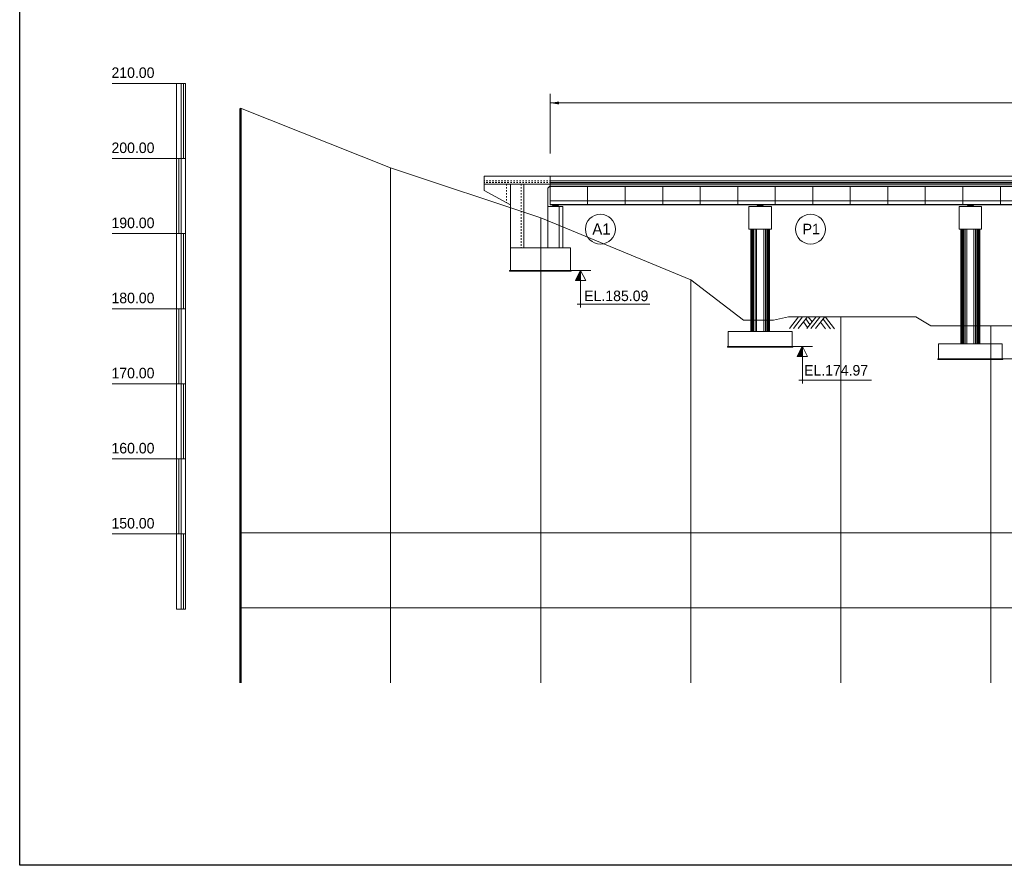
# Model space of a CAD drawing. Header units: metres. Extents: x 472825 to 758326, y -652395 to -427188.
# Tile 1 of 4: x 472825 to 604032, y -652395 to -539791. Entities that reach past the tile are written whole.
import ezdxf
from ezdxf.enums import TextEntityAlignment as Align

# ---------------------------------------------------------------- set-up
doc = ezdxf.new("R2010")
doc.units = ezdxf.units.M
doc.header["$MEASUREMENT"] = 0
for name, color, linetype, lineweight in [('Adojoint Line', 1, 'Continuous', 0), ('Concrete', 4, 'Continuous', 0), ('Dimension Line', 2, 'Continuous', 0), ('Shoe', 5, 'Continuous', 0), ('Steel Girder', 6, 'Continuous', 0)]:
    doc.layers.add(name, color=color, linetype=linetype, lineweight=lineweight)
doc.styles.get("Standard").update_dxf_attribs({"font": 'txt', "height": 5})

# ---------------------------------------------------------------- blocks, each defined once
blk = doc.blocks.new('*U0')
at = {"color": 0}
for p, q in [((129297.118703, 165677.762595), (129307.356108, 165688)), ((130192, 164795.271441), (129299.271441, 165688)), ((130192, 164777.593772), (129302.406228, 165667.187544)), ((129303.011259, 165665.977482), (129325.033777, 165688)), ((129308.903816, 165654.192369), (129342.711447, 165688)), ((129314.796372, 165642.407256), (129360.389117, 165688)), ((130192, 164812.949111), (129316.949111, 165688)), ((130192, 164759.916102), (129320.083898, 165631.832205)), ((129320.688929, 165630.622143), (129378.066786, 165688)), ((129326.581485, 165618.83703), (129395.744456, 165688)), ((129332.474042, 165607.051917), (129413.422125, 165688)), ((130192, 164830.626781), (129334.626781, 165688)), ((130192, 164742.238433), (129337.761567, 165596.476866)), ((129338.366598, 165595.266804), (129431.099795, 165688)), ((129344.259155, 165583.481691), (129448.777464, 165688)), ((129350.151711, 165571.696578), (129466.455134, 165688)), ((130192, 164848.30445), (129352.30445, 165688)), ((130192, 164724.560763), (129355.439237, 165561.121527)), ((129356.044268, 165559.911465), (129484.132803, 165688)), ((129361.936824, 165548.126351), (129501.810473, 165688)), ((129367.829381, 165536.341238), (129519.488142, 165688)), ((130192, 164865.98212), (129369.98212, 165688)), ((130192, 164706.883094), (129373.116906, 165525.766188)), ((129373.721937, 165524.556125), (129537.165812, 165688)), ((129379.614494, 165512.771012), (129554.843481, 165688)), ((129385.50705, 165500.985899), (129572.521151, 165688)), ((130192, 164883.659789), (129387.659789, 165688)), ((130192, 164689.205424), (129390.794576, 165490.410849)), ((129391.399607, 165489.200786), (129590.19882, 165688)), ((129397.292163, 165477.415673), (129607.87649, 165688)), ((129403.18472, 165465.63056), (129625.554159, 165688)), ((130192, 164901.337459), (129405.337459, 165688)), ((130192, 164671.527755), (129408.472245, 165455.05551)), ((129409.077276, 165453.845447), (129643.231829, 165688)), ((129414.969833, 165442.060334), (129660.909499, 165688)), ((129420.862389, 165430.275221), (129678.587168, 165688)), ((130192, 164919.015128), (129423.015128, 165688)), ((130192, 164653.850085), (129426.149915, 165419.700171)), ((129426.754946, 165418.490108), (129696.264838, 165688)), ((129432.647502, 165406.704995), (129713.942507, 165688)), ((129438.540059, 165394.919882), (129731.620177, 165688)), ((130192, 164936.692798), (129440.692798, 165688)), ((130192, 164636.172416), (129443.827584, 165384.344831)), ((129444.432615, 165383.134769), (129749.297846, 165688)), ((129450.325172, 165371.349656), (129766.975516, 165688)), ((129456.217728, 165359.564543), (129784.653185, 165688)), ((130192, 164954.370467), (129458.370467, 165688)), ((130192, 164618.494746), (129461.505254, 165348.989492)), ((129462.110285, 165347.77943), (129802.330855, 165688)), ((129468.002841, 165335.994317), (129820.008524, 165688)), ((129473.895398, 165324.209204), (129837.686194, 165688)), ((130192, 164972.048137), (129476.048137, 165688)), ((130192, 164600.817077), (129479.182923, 165313.634153)), ((129479.787954, 165312.424091), (129855.363863, 165688)), ((129485.680511, 165300.638978), (129873.041533, 165688)), ((129491.573067, 165288.853865), (129890.719202, 165688)), ((130192, 164989.725806), (129493.725806, 165688)), ((130192, 164583.139407), (129496.860593, 165278.278814)), ((129497.465624, 165277.068752), (129908.396872, 165688)), ((129503.35818, 165265.283639), (129926.074541, 165688)), ((129509.250737, 165253.498526), (129943.752211, 165688)), ((130192, 165007.403476), (129511.403476, 165688)), ((130192, 164565.461738), (129514.538262, 165242.923475)), ((129515.143294, 165241.713413), (129961.429881, 165688)), ((129521.03585, 165229.9283), (129979.10755, 165688)), ((129526.928407, 165218.143187), (129996.78522, 165688)), ((130192, 165025.081145), (129529.081145, 165688)), ((130192, 164547.784068), (129532.215932, 165207.568136)), ((129532.820963, 165206.358074), (130014.462889, 165688)), ((129538.71352, 165194.572961), (130032.140559, 165688)), ((129544.606076, 165182.787848), (130049.818228, 165688)), ((130192, 165042.758815), (129546.758815, 165688)), ((130192, 164530.106399), (129549.893601, 165172.212797)), ((129550.498633, 165171.002735), (130067.495898, 165688)), ((129556.391189, 165159.217622), (130085.173567, 165688)), ((129562.283746, 165147.432509), (130102.851237, 165688)), ((130192, 165060.436484), (129564.436484, 165688)), ((130192, 164512.428729), (129567.571271, 165136.857458)), ((129568.176302, 165135.647396), (130120.528906, 165688)), ((129574.068859, 165123.862283), (130138.206576, 165688)), ((129579.961415, 165112.07717), (130155.884245, 165688)), ((130192, 165078.114154), (129582.114154, 165688)), ((130192, 164494.751059), (129585.248941, 165101.502119)), ((129585.853972, 165100.292057), (130173.561915, 165688)), ((129591.746528, 165088.506944), (130191.239584, 165688)), ((129597.639085, 165076.721831), (130192, 165671.082746)), ((130192, 165095.791824), (129599.791824, 165688)), ((130192, 164477.07339), (129602.92661, 165066.14678)), ((129603.531641, 165064.936718), (130192, 165653.405077)), ((129609.424198, 165053.151605), (130192, 165635.727407)), ((129615.316754, 165041.366492), (130192, 165618.049737)), ((130192, 165113.469493), (129617.469493, 165688)), ((130192, 164459.39572), (129620.60428, 165030.791441)), ((129621.209311, 165029.581379), (130192, 165600.372068)), ((129627.101867, 165017.796266), (130192, 165582.694398)), ((129632.994424, 165006.011153), (130192, 165565.016729)), ((130192, 165131.147163), (129635.147163, 165688)), ((130192, 164441.718051), (129638.281949, 164995.436102)), ((129638.88698, 164994.22604), (130192, 165547.339059)), ((129644.779537, 164982.440927), (130192, 165529.66139)), ((129650.672093, 164970.655814), (130192, 165511.98372)), ((130192, 165148.824832), (129652.824832, 165688)), ((130192, 164424.040381), (129655.959619, 164960.080763)), ((129656.56465, 164958.8707), (130192, 165494.306051)), ((129662.457206, 164947.085587), (130192, 165476.628381)), ((129668.349763, 164935.300474), (130192, 165458.950712)), ((130192, 165166.502502), (129670.502502, 165688)), ((130192, 164406.362712), (129673.637288, 164924.725424)), ((129674.242319, 164923.515361), (130192, 165441.273042)), ((129680.134876, 164911.730248), (130192, 165423.595373)), ((129686.027432, 164899.945135), (130192, 165405.917703)), ((130192, 165184.180171), (129688.180171, 165688)), ((130192, 164388.685042), (129691.314958, 164889.370085)), ((129691.919989, 164888.160022), (130192, 165388.240034)), ((129697.812545, 164876.374909), (130192, 165370.562364)), ((129703.705102, 164864.589796), (130192, 165352.884695)), ((130192, 165201.857841), (129705.857841, 165688)), ((130192, 164371.007373), (129708.992627, 164854.014746)), ((129709.597658, 164852.804683), (130192, 165335.207025)), ((129715.490215, 164841.01957), (130192, 165317.529355)), ((129721.382771, 164829.234457), (130192, 165299.851686)), ((130192, 165219.53551), (129723.53551, 165688)), ((130192, 164353.329703), (129726.670297, 164818.659407)), ((129727.275328, 164817.449344), (130192, 165282.174016)), ((129733.167884, 164805.664231), (130192, 165264.496347)), ((129739.060441, 164793.879118), (130192, 165246.818677)), ((130192, 165237.21318), (129741.21318, 165688)), ((130192, 164335.652034), (129744.347966, 164783.304067)), ((129744.952997, 164782.094005), (130192, 165229.141008)), ((129750.845554, 164770.308892), (130192, 165211.463338)), ((129756.73811, 164758.523779), (130192, 165193.785669)), ((130192, 165254.890849), (129758.890849, 165688)), ((130192, 164317.974364), (129762.025636, 164747.948728)), ((129762.630667, 164746.738666), (130192, 165176.107999)), ((129768.523223, 164734.953553), (130192, 165158.43033)), ((129774.41578, 164723.16844), (130192, 165140.75266)), ((130192, 165272.568519), (129776.568519, 165688)), ((130192, 164300.296695), (129779.703305, 164712.593389)), ((129780.308336, 164711.383327), (130192, 165123.074991)), ((129786.200893, 164699.598214), (130192, 165105.397321)), ((129792.093449, 164687.813101), (130192, 165087.719652)), ((130192, 165290.246188), (129794.246188, 165688)), ((130192, 164282.619025), (129797.380975, 164677.23805)), ((129797.986006, 164676.027988), (130192, 165070.041982)), ((129803.878563, 164664.242875), (130192, 165052.364312)), ((129809.771119, 164652.457762), (130192, 165034.686643)), ((130192, 165307.923858), (129811.923858, 165688)), ((130192, 164264.941356), (129815.058644, 164641.882711)), ((129815.663676, 164640.672649), (130192, 165017.008973)), ((129821.556232, 164628.887536), (130192, 164999.331304)), ((129827.448789, 164617.102423), (130192, 164981.653634)), ((130192, 165325.601527), (129829.601527, 165688)), ((130192, 164247.263686), (129832.736314, 164606.527372)), ((129833.341345, 164605.31731), (130192, 164963.975965)), ((129839.233902, 164593.532197), (130192, 164946.298295)), ((129845.126458, 164581.747084), (130192, 164928.620626)), ((130192, 165343.279197), (129847.279197, 165688)), ((130192, 164229.586017), (129850.413983, 164571.172033)), ((129851.019015, 164569.961971), (130192, 164910.942956)), ((129856.911571, 164558.176858), (130192, 164893.265287)), ((129862.804128, 164546.391745), (130192, 164875.587617)), ((130192, 165360.956866), (129864.956866, 165688)), ((130192, 164211.908347), (129868.091653, 164535.816694)), ((129868.696684, 164534.606632), (130192, 164857.909948)), ((129874.589241, 164522.821519), (130192, 164840.232278)), ((129880.481797, 164511.036406), (130192, 164822.554609)), ((130192, 165378.634536), (129882.634536, 165688)), ((130192, 164194.230677), (129885.769323, 164500.461355)), ((129886.374354, 164499.251293), (130192, 164804.876939)), ((129892.26691, 164487.46618), (130192, 164787.19927)), ((129898.159467, 164475.681067), (130192, 164769.5216)), ((130192, 165396.312206), (129900.312206, 165688)), ((130192, 164176.553008), (129903.446992, 164465.106016)), ((129904.052023, 164463.895954), (130192, 164751.84393)), ((129909.94458, 164452.110841), (130192, 164734.166261)), ((129915.837136, 164440.325728), (130192, 164716.488591)), ((130192, 165413.989875), (129917.989875, 165688)), ((129921.729693, 164428.540615), (130192, 164698.810922)), ((129927.622249, 164416.755502), (130192, 164681.133252)), ((129933.514806, 164404.970389), (130192, 164663.455583)), ((130192, 165431.667545), (129935.667545, 165688)), ((129939.407362, 164393.185276), (130192, 164645.777913)), ((129945.299919, 164381.400163), (130192, 164628.100244)), ((129951.192475, 164369.61505), (130192, 164610.422574)), ((130192, 165449.345214), (129953.345214, 165688)), ((129957.085032, 164357.829936), (130192, 164592.744905)), ((129962.977588, 164346.044823), (130192, 164575.067235)), ((129968.870145, 164334.25971), (130192, 164557.389566)), ((130192, 165467.022884), (129971.022884, 165688)), ((129974.762701, 164322.474597), (130192, 164539.711896)), ((129980.655258, 164310.689484), (130192, 164522.034227)), ((129986.547814, 164298.904371), (130192, 164504.356557)), ((130192, 165484.700553), (129988.700553, 165688)), ((129992.440371, 164287.119258), (130192, 164486.678888)), ((129998.332927, 164275.334145), (130192, 164469.001218)), ((130004.225484, 164263.549032), (130192, 164451.323548)), ((130192, 165502.378223), (130006.378223, 165688)), ((130192, 165520.055892), (130024.055892, 165688)), ((130192, 165537.733562), (130041.733562, 165688)), ((130192, 165555.411231), (130059.411231, 165688)), ((130192, 165573.088901), (130077.088901, 165688)), ((130192, 165590.76657), (130094.76657, 165688)), ((130192, 165608.44424), (130112.44424, 165688)), ((130192, 165626.121909), (130130.121909, 165688)), ((130192, 165643.799579), (130147.799579, 165688)), ((130192, 165661.477248), (130165.477248, 165688)), ((130192, 165679.154918), (130183.154918, 165688)), ((130192, 164158.875338), (129921.124662, 164429.750677)), ((130192, 164141.197669), (129938.802331, 164394.395338)), ((130192, 164123.519999), (129956.480001, 164359.039999)), ((130192, 164105.84233), (129974.15767, 164323.68466)), ((130192, 164088.16466), (129991.83534, 164288.329321)), ((130192, 164070.486991), (130009.513009, 164252.973982)), ((130010.11804, 164251.763919), (130192, 164433.645879)), ((130016.010597, 164239.978806), (130192, 164415.968209)), ((130021.903153, 164228.193693), (130192, 164398.29054)), ((130192, 164052.809321), (130027.190679, 164217.618643)), ((130027.79571, 164216.40858), (130192, 164380.61287)), ((130033.688266, 164204.623467), (130192, 164362.935201)), ((130039.580823, 164192.838354), (130192, 164345.257531)), ((130192, 164035.131652), (130044.868348, 164182.263303)), ((130045.473379, 164181.053241), (130192, 164327.579862)), ((130051.365936, 164169.268128), (130192, 164309.902192)), ((130057.258492, 164157.483015), (130192, 164292.224523)), ((130192, 164017.453982), (130062.546018, 164146.907964)), ((130063.151049, 164145.697902), (130192, 164274.546853)), ((130069.043605, 164133.912789), (130192, 164256.869184)), ((130074.936162, 164122.127676), (130192, 164239.191514)), ((130192, 163999.776313), (130080.223687, 164111.552625)), ((130080.828718, 164110.342563), (130192, 164221.513845)), ((130086.721275, 164098.55745), (130192, 164203.836175)), ((130092.613831, 164086.772337), (130192, 164186.158506)), ((130192, 163982.098643), (130097.901357, 164076.197286)), ((130098.506388, 164074.987224), (130192, 164168.480836)), ((130104.398945, 164063.202111), (130192, 164150.803166)), ((130110.291501, 164051.416998), (130192, 164133.125497)), ((130192, 163964.420974), (130115.579026, 164040.841947)), ((130116.184058, 164039.631885), (130192, 164115.447827)), ((130122.076614, 164027.846772), (130192, 164097.770158)), ((130127.969171, 164016.061659), (130192, 164080.092488)), ((130192, 163946.743304), (130133.256696, 164005.486608)), ((130133.861727, 164004.276546), (130192, 164062.414819)), ((130139.754284, 163992.491433), (130192, 164044.737149)), ((130145.64684, 163980.70632), (130192, 164027.05948)), ((130192, 163929.065635), (130150.934365, 163970.131269)), ((130151.539397, 163968.921207), (130192, 164009.38181)), ((130157.431953, 163957.136094), (130192, 163991.704141)), ((130163.32451, 163945.350981), (130192, 163974.026471)), ((130192, 163911.387965), (130168.612035, 163934.77593)), ((130169.217066, 163933.565868), (130192, 163956.348802)), ((130175.109623, 163921.780755), (130192, 163938.671132)), ((130181.002179, 163909.995642), (130192, 163920.993463)), ((130192, 163893.710295), (130186.289705, 163899.420591)), ((130186.894736, 163898.210529), (130192, 163903.315793))]:
    blk.add_line(p, q, dxfattribs=at)
blk = doc.blocks.new('*U5')
at = {"layer": 'Dimension Line'}
blk.add_circle((0.000004, -0.000008), 1998, dxfattribs=at)
blk.add_text('P1', height=1400, dxfattribs=at).set_placement((101.46277, 16.755311), align=Align.MIDDLE_CENTER)
blk = doc.blocks.new('*U6')
at = {"layer": 'Dimension Line'}
blk.add_circle((-0.000036, -0.000012), 1998, dxfattribs=at)
blk.add_text('A1', height=1500, dxfattribs=at).set_placement((149.601028, 18.949456), align=Align.MIDDLE_CENTER)

msp = doc.modelspace()

# ---------------------------------------------------------------- linework, layer by layer
msp.add_3dface([(472825.385253, -427187.677552), (758325.709555, -427187.677552), (758325.709555, -652394.652502), (472825.385253, -652394.652502)])
at = {"layer": 'Adojoint Line'}
for p, q in [((576614.913721, -579363.263638), (575408.5357, -580892.800851)), ((577145.491401, -579368.130369), (575939.11338, -580897.667582)), ((577786.664429, -579374.011537), (576580.286408, -580903.54875)), ((577583.899762, -579631.091904), (578137.585443, -580360.214937)), ((578907.317287, -579384.290741), (577700.939266, -580913.827954)), ((577916.462641, -579375.202113), (578406.018373, -580019.875385)), ((579437.894968, -579389.157472), (578231.516947, -580918.694685)), ((580079.067996, -579395.03864), (578872.689975, -580924.575854)), ((579876.303328, -579652.119007), (580856.406526, -580942.771521)), ((580208.866208, -579396.229216), (581386.984207, -580947.638252)), ((577259.513795, -580042.372945), (577813.199476, -580771.495978)), ((579551.917361, -580063.400049), (580215.233498, -580936.890353))]:
    msp.add_line(p, q, dxfattribs=at)
at = {"layer": 'Adojoint Line', "linetype": 'Continuous', "ltscale": 1000, "flags": 128}
msp.add_lwpolyline([(502256.745651, -551584.499109), (522256.745651, -559494.538659), (542256.745651, -566154.571959), (562256.845652, -574434.513359), (569256.780651, -579784.540109), (570256.785652, -579784.540109), (572256.795652, -579814.540259), (573256.800652, -579814.540259), (575256.810652, -579374.538059), (582256.845652, -579374.538059), (592256.795652, -579374.538059), (594256.805652, -580574.544059), (602256.845652, -580574.544059), (622256.845652, -580574.544059)], dxfattribs=at)
at = {"layer": 'Concrete'}
for p, q in [((543506.750651, -560606.429569), (534706.750651, -560606.429569)), ((534706.750651, -560606.429569), (534706.750651, -561706.429569)), ((534706.750651, -561256.429569), (534806.750651, -561256.429569)), ((534706.750651, -561476.429569), (534806.750651, -561476.429569)), ((535006.750651, -561256.429569), (535206.750651, -561256.429569)), ((535006.750651, -561476.429569), (535206.750651, -561476.429569)), ((535406.750651, -561256.429569), (535606.750651, -561256.429569)), ((535406.750651, -561476.429569), (535606.750651, -561476.429569)), ((535806.750651, -561256.429569), (536006.750651, -561256.429569)), ((535806.750651, -561476.429569), (536006.750651, -561476.429569)), ((536206.750651, -561256.429569), (536406.750651, -561256.429569)), ((536206.750651, -561476.429569), (536406.750651, -561476.429569)), ((536606.750651, -561256.429569), (536806.750651, -561256.429569)), ((536606.750651, -561476.429569), (536806.750651, -561476.429569)), ((537006.750651, -561256.429569), (537206.750651, -561256.429569)), ((537006.750651, -561476.429569), (537206.750651, -561476.429569)), ((537406.750651, -561256.429569), (537606.750651, -561256.429569)), ((537406.750651, -561476.429569), (537606.750651, -561476.429569)), ((537806.750651, -561256.429569), (538006.750651, -561256.429569)), ((537806.750651, -561476.429569), (538006.750651, -561476.429569)), ((538206.750651, -561256.429569), (538406.750651, -561256.429569)), ((538206.750651, -561476.429569), (538406.750651, -561476.429569)), ((538606.750651, -561256.429569), (538806.750651, -561256.429569)), ((538606.750651, -561476.429569), (538806.750651, -561476.429569)), ((539006.750651, -561256.429569), (539206.750651, -561256.429569)), ((539006.750651, -561476.429569), (539206.750651, -561476.429569)), ((539406.750651, -561256.429569), (539606.750651, -561256.429569)), ((539406.750651, -561476.429569), (539606.750651, -561476.429569)), ((539806.750651, -561256.429569), (540006.750651, -561256.429569)), ((539806.750651, -561476.429569), (540006.750651, -561476.429569)), ((540206.750651, -561256.429569), (540406.750651, -561256.429569)), ((540206.750651, -561476.429569), (540406.750651, -561476.429569)), ((540606.750651, -561256.429569), (540806.750651, -561256.429569)), ((540606.750651, -561476.429569), (540806.750651, -561476.429569)), ((541006.750651, -561256.429569), (541206.750651, -561256.429569)), ((541006.750651, -561476.429569), (541206.750651, -561476.429569)), ((541406.750651, -561256.429569), (541606.750651, -561256.429569)), ((541406.750651, -561476.429569), (541606.750651, -561476.429569)), ((541806.750651, -561256.429569), (542006.750651, -561256.429569)), ((541806.750651, -561476.429569), (542006.750651, -561476.429569)), ((542206.750651, -561256.429569), (542406.750651, -561256.429569)), ((542206.750651, -561476.429569), (542406.750651, -561476.429569)), ((542606.750651, -561256.429569), (542806.750651, -561256.429569)), ((542606.750651, -561476.429569), (542806.750651, -561476.429569)), ((543006.750651, -561256.429569), (543206.750651, -561256.429569)), ((543006.750651, -561476.429569), (543206.750651, -561476.429569)), ((543406.750651, -561256.429569), (543506.750651, -561256.429569)), ((543406.750651, -561476.429569), (543506.750651, -561476.429569)), ((543506.750651, -561706.429569), (543506.750651, -560606.429569)), ((534706.750651, -562556.429569), (534706.750651, -561706.429569)), ((540006.750651, -561706.429569), (534706.750651, -561706.429569)), ((538206.750651, -564456.429569), (534706.750651, -562556.429569)), ((537706.750651, -561885.000997), (537706.750651, -561706.429569)), ((537706.750651, -562285.000997), (537706.750651, -562085.000997)), ((537706.750651, -562685.000997), (537706.750651, -562485.000997)), ((538206.750651, -573186.429568), (538206.750651, -561706.429568)), ((539656.750651, -561886.429569), (539656.750651, -561706.429569)), ((539656.750651, -562286.429569), (539656.750651, -562086.429569)), ((539656.750651, -562686.429569), (539656.750651, -562486.429569)), ((540006.750651, -570186.429569), (540006.750651, -561706.429569)), ((540006.750651, -561706.429569), (543506.750651, -561706.429569)), ((543206.750651, -562226.429569), (543456.750651, -561976.429569)), ((543206.750651, -564686.429569), (543206.750651, -562226.429569)), ((543456.750651, -561976.429569), (543506.750651, -561976.429569)), ((543506.750651, -561976.429569), (543506.750651, -561706.429569)), ((537706.750651, -563085.000997), (537706.750651, -562885.000997)), ((537706.750651, -563485.000997), (537706.750651, -563285.000997)), ((537706.750651, -563885.000997), (537706.750651, -563685.000997)), ((537706.750651, -564185.000997), (537706.750651, -564085.000997)), ((539656.750651, -563086.429569), (539656.750651, -562886.429569)), ((539656.750651, -563486.429569), (539656.750651, -563286.429569)), ((539656.750651, -563886.429569), (539656.750651, -563686.429569)), ((539656.750651, -564286.429569), (539656.750651, -564086.429569)), ((539656.750651, -564686.429569), (539656.750651, -564486.429569)), ((539656.750651, -565086.429569), (539656.750651, -564886.429569)), ((539656.750651, -565086.429569), (539656.750651, -564886.429569)), ((539656.750651, -565086.429569), (539656.750651, -564886.429569)), ((539656.750651, -565086.429569), (539656.750651, -564886.429569)), ((539656.750651, -565486.429569), (539656.750651, -565286.429569)), ((539656.750651, -565486.429569), (539656.750651, -565286.429569)), ((539656.750651, -565486.429569), (539656.750651, -565286.429569)), ((539656.750651, -565486.429569), (539656.750651, -565286.429569)), ((543206.750651, -564686.429569), (543206.750651, -570186.429568)), ((545206.750651, -564686.429569), (543206.750651, -564686.429569)), ((544706.750651, -564686.429569), (544706.750651, -570186.429568)), ((545206.750651, -564686.429569), (545206.750651, -570186.429568)), ((539656.750651, -565886.429569), (539656.750651, -565686.429569)), ((539656.750651, -565886.429569), (539656.750651, -565686.429569)), ((539656.750651, -565886.429569), (539656.750651, -565686.429569)), ((539656.750651, -565886.429569), (539656.750651, -565686.429569)), ((539656.750651, -566286.429569), (539656.750651, -566086.429569)), ((539656.750651, -566686.429569), (539656.750651, -566486.429569)), ((539656.750651, -567086.429569), (539656.750651, -566886.429569)), ((539656.750651, -567486.429569), (539656.750651, -567286.429569)), ((539656.750651, -567886.429569), (539656.750651, -567686.429569)), ((539656.750651, -568286.429569), (539656.750651, -568086.429569)), ((539656.750651, -568686.429569), (539656.750651, -568486.429569)), ((539656.750651, -569086.429569), (539656.750651, -568886.429569)), ((539656.750651, -569486.429569), (539656.750651, -569286.429569)), ((546206.750651, -570186.429568), (538206.750651, -570186.429568)), ((539656.750651, -569886.429569), (539656.750651, -569686.429569)), ((539656.750651, -570186.429569), (539656.750651, -570086.429569)), ((546206.750651, -573186.429568), (546206.750651, -570186.429568)), ((546306.750651, -573186.429568), (538106.750651, -573186.429568)), ((538106.750651, -573186.429568), (538106.750651, -573286.429568)), ((538106.750651, -573286.429568), (546306.750651, -573286.429568)), ((546306.750651, -573286.429568), (546306.750651, -573186.429568)), ((575855.750651, -583305.929569), (567155.750651, -583305.929569)), ((567155.750651, -583405.929569), (575855.750651, -583405.929569)), ((603855.750651, -584935.929569), (595155.750651, -584935.929569)), ((595155.750651, -585035.929569), (603855.750651, -585035.929569))]:
    msp.add_line(p, q, dxfattribs=at)
at = {"layer": 'Concrete', "ltscale": 1.833333}
for p, q in [((543506.750651, -560606.429569), (683506.750651, -560606.429569)), ((543506.750651, -561976.429569), (543506.750651, -560606.429569)), ((543506.750651, -561256.429569), (683506.750651, -561256.429569)), ((543506.750651, -561476.429569), (683506.750651, -561476.429569)), ((543506.750651, -561626.429569), (683506.750651, -561626.429569)), ((543506.750651, -561706.429569), (683506.750651, -561706.429569)), ((543506.750651, -561956.429569), (683506.750651, -561956.429569))]:
    msp.add_line(p, q, dxfattribs=at)
at = {"layer": 'Concrete', "color": 4}
for p, q in [((570005.750651, -567685.429569), (570006.750651, -564686.429569)), ((570006.750651, -564686.429569), (573004.750651, -564686.429569)), ((573005.750651, -564686.429569), (573005.750651, -567686.429569)), ((598005.750651, -567685.429569), (598006.750651, -564686.429569)), ((598006.750651, -564686.429569), (601004.750651, -564686.429569)), ((601005.750651, -564686.429569), (601005.750651, -567686.429569)), ((573005.750651, -567686.429569), (570005.750651, -567685.429569)), ((571020.750651, -567685.929569), (571020.750651, -581305.929569)), ((601005.750651, -567686.429569), (598005.750651, -567685.429569)), ((599020.750651, -567685.929569), (599020.750651, -582935.929569)), ((567255.750651, -581305.929569), (575755.750651, -581305.929569)), ((567255.750651, -583305.929569), (567255.750651, -581305.929569)), ((575755.750651, -581305.929569), (575755.750651, -583305.929569)), ((567155.750651, -583405.929569), (567155.750651, -583305.929569)), ((575855.750651, -583405.929569), (575855.750651, -583305.929569)), ((595255.750651, -582935.929569), (603755.750651, -582935.929569)), ((595255.750651, -584935.929569), (595255.750651, -582935.929569)), ((603755.750651, -582935.929569), (603755.750651, -584935.929569)), ((595155.750651, -585035.929569), (595155.750651, -584935.929569)), ((603855.750651, -585035.929569), (603855.750651, -584935.929569))]:
    msp.add_line(p, q, dxfattribs=at)
at = {"layer": 'Concrete', "color": 4, "ltscale": 1.015897}
for p, q in [((570255.750651, -567685.929569), (570255.750651, -581305.929569)), ((570260.750651, -567685.929569), (570260.750651, -581305.929569)), ((570265.750651, -567685.929569), (570265.750651, -581305.929569)), ((570270.750651, -567685.929569), (570270.750651, -581305.929569)), ((570320.750651, -567685.929569), (570320.750651, -581305.929569)), ((570370.750651, -567685.929569), (570370.750651, -581305.929569)), ((570420.750651, -567685.929569), (570420.750651, -581305.929569)), ((570520.750651, -567685.929569), (570520.750651, -581305.929569)), ((570620.750651, -567685.929569), (570620.750651, -581305.929569)), ((570820.750651, -567685.929569), (570820.750651, -581305.929569)), ((571990.750651, -567685.929569), (571990.750651, -581305.929569)), ((572190.750651, -567685.929569), (572190.750651, -581305.929569)), ((572390.750651, -567685.929569), (572390.750651, -581305.929569)), ((572490.750651, -567685.929569), (572490.750651, -581305.929569)), ((572590.750651, -567685.929569), (572590.750651, -581305.929569)), ((572640.750651, -567685.929569), (572640.750651, -581305.929569)), ((572690.750651, -567685.929569), (572690.750651, -581305.929569)), ((572740.750651, -567685.929569), (572740.750651, -581305.929569)), ((572745.750651, -567685.929569), (572745.750651, -581305.929569)), ((572750.750651, -567685.929569), (572750.750651, -581305.929569)), ((572755.750651, -567685.929569), (572755.750651, -581305.929569))]:
    msp.add_line(p, q, dxfattribs=at)
at = {"layer": 'Concrete', "color": 4, "ltscale": 1.057692}
for p, q in [((598255.750651, -567685.929569), (598255.750651, -582935.929569)), ((598260.750651, -567685.929569), (598260.750651, -582935.929569)), ((598265.750651, -567685.929569), (598265.750651, -582935.929569)), ((598270.750651, -567685.929569), (598270.750651, -582935.929569)), ((598320.750651, -567685.929569), (598320.750651, -582935.929569)), ((598370.750651, -567685.929569), (598370.750651, -582935.929569)), ((598420.750651, -567685.929569), (598420.750651, -582935.929569)), ((598520.750651, -567685.929569), (598520.750651, -582935.929569)), ((598620.750651, -567685.929569), (598620.750651, -582935.929569)), ((598820.750651, -567685.929569), (598820.750651, -582935.929569)), ((599990.750651, -567685.929569), (599990.750651, -582935.929569)), ((600190.750651, -567685.929569), (600190.750651, -582935.929569)), ((600390.750651, -567685.929569), (600390.750651, -582935.929569)), ((600490.750651, -567685.929569), (600490.750651, -582935.929569)), ((600590.750651, -567685.929569), (600590.750651, -582935.929569)), ((600640.750651, -567685.929569), (600640.750651, -582935.929569)), ((600690.750651, -567685.929569), (600690.750651, -582935.929569)), ((600740.750651, -567685.929569), (600740.750651, -582935.929569)), ((600745.750651, -567685.929569), (600745.750651, -582935.929569)), ((600750.750651, -567685.929569), (600750.750651, -582935.929569)), ((600755.750651, -567685.929569), (600755.750651, -582935.929569))]:
    msp.add_line(p, q, dxfattribs=at)
at = {"layer": 'Dimension Line'}
for p, q in [((494931.807545, -548276.429569), (485130.807545, -548276.429569)), ((494931.807545, -548276.429569), (493731.807545, -548276.429569)), ((493731.807545, -548276.429569), (493731.807545, -618276.429569)), ((494331.807545, -548276.429569), (494331.807545, -618276.429569)), ((494931.807545, -548276.429569), (494931.807545, -618276.429569)), ((494931.807545, -558276.429569), (485130.807545, -558276.429569)), ((494931.807545, -568276.429569), (485130.807545, -568276.429569)), ((546206.750651, -573186.429568), (548934.161835, -573186.429568)), ((546895.456243, -574536.429569), (547570.456243, -573186.429568)), ((547570.456243, -573186.429568), (547570.456243, -578136.429568)), ((547570.456243, -573186.429568), (548245.456243, -574536.429568)), ((546895.456243, -574536.429569), (548245.456243, -574536.429568)), ((494931.807545, -578276.429569), (485130.807545, -578276.429569)), ((556806.844678, -577686.429569), (547120.456243, -577686.429568)), ((575756.750651, -583306.429569), (578484.161835, -583306.429569)), ((576445.456243, -584656.429569), (577120.456243, -583306.429569)), ((577120.456243, -583306.429569), (577795.456243, -584656.429569)), ((577120.456243, -583306.429569), (577120.456243, -588256.429569)), ((576445.456243, -584656.429569), (577795.456243, -584656.429569)), ((603756.750651, -584936.429569), (606284.161835, -584936.429569)), ((586356.844678, -587806.429569), (576670.456243, -587806.429569)), ((494931.807545, -588276.429569), (485130.807545, -588276.429569)), ((494931.807545, -598276.429569), (485130.807545, -598276.429569)), ((494931.807545, -608276.429569), (485130.807545, -608276.429569)), ((494931.807545, -618276.429569), (493731.807545, -618276.429569))]:
    msp.add_line(p, q, dxfattribs=at)
at = {"layer": 'Dimension Line', "linetype": 'ByBlock'}
for p, q in [((543506.750651, -557606.429569), (543506.750651, -549677.469695)), ((543506.750651, -550877.469695), (683506.750651, -550877.469695))]:
    msp.add_line(p, q, dxfattribs=at)
at = {"layer": 'Dimension Line', "linetype": 'Continuous', "ltscale": 1000}
for p, q in [((502256.745651, -628104.499709), (502256.745651, -551584.499109)), ((522256.745651, -628104.499709), (522256.745651, -559494.538659)), ((542256.745651, -628104.499709), (542256.745651, -566154.571959)), ((562256.845652, -628104.499709), (562256.845652, -574434.513359)), ((582256.845652, -628104.499709), (582256.845652, -579374.538059)), ((602256.845652, -628104.499709), (602256.845652, -580574.544059)), ((502256.745651, -608104.499709), (624635.156835, -608104.499709)), ((517798.745651, -608104.499709), (640177.156835, -608104.499709)), ((502256.745651, -618104.499709), (615598.156835, -618104.499709)), ((535907.745651, -618104.499709), (649249.156835, -618104.499709))]:
    msp.add_line(p, q, dxfattribs=at)
at = {"layer": 'Dimension Line', "flags": 128}
for points in [[(494631.807545, -558276.429569), (494631.807545, -548276.429569)], [(494031.807545, -568276.429569), (494031.807545, -558276.429569)], [(494631.807545, -578276.429569), (494631.807545, -568276.429569)], [(494031.807545, -588276.429569), (494031.807545, -578276.429569)], [(494631.807545, -598276.429569), (494631.807545, -588276.429569)], [(494031.807545, -608276.429569), (494031.807545, -598276.429569)], [(494631.807545, -618276.429569), (494631.807545, -608276.429569)]]:
    msp.add_lwpolyline(points, dxfattribs=at)
at = {"layer": 'Dimension Line', "linetype": 'Continuous', "ltscale": 1000, "const_width": 300, "flags": 128}
msp.add_lwpolyline([(502256.745651, -628127.777506), (502256.745651, -551584.499109)], dxfattribs=at)
at = {"layer": 'Dimension Line', "linetype": 'ByBlock', "extrusion": (0, 0, -1)}
msp.add_solid([(-544706.750651, -550677.469695), (-544706.750651, -551077.469695), (-543506.750651, -550877.469695)], dxfattribs=at)
at = {"layer": 'Shoe'}
for p, q in [((544606.750651, -564586.429569), (543806.750651, -564586.429569)), ((543806.750651, -564586.429569), (543806.750651, -564686.429569)), ((544406.750651, -564436.429569), (544006.750651, -564436.429569)), ((544006.750651, -564436.429569), (544006.750651, -564586.429569)), ((544406.750651, -564436.429569), (544406.750651, -564586.429569)), ((544606.750651, -564686.429569), (544606.750651, -564586.429569)), ((571905.750651, -564586.429569), (571105.750651, -564586.429569)), ((571105.750651, -564586.429569), (571105.750651, -564686.429569)), ((571705.750651, -564436.429569), (571305.750651, -564436.429569)), ((571305.750651, -564436.429569), (571305.750651, -564586.429569)), ((571705.750651, -564436.429569), (571705.750651, -564586.429569)), ((571905.750651, -564686.429569), (571905.750651, -564586.429569)), ((599905.750651, -564586.429569), (599105.750651, -564586.429569)), ((599105.750651, -564586.429569), (599105.750651, -564686.429569)), ((599705.750651, -564436.429569), (599305.750651, -564436.429569)), ((599305.750651, -564436.429569), (599305.750651, -564586.429569)), ((599705.750651, -564436.429569), (599705.750651, -564586.429569)), ((599905.750651, -564686.429569), (599905.750651, -564586.429569))]:
    msp.add_line(p, q, dxfattribs=at)
at = {"layer": 'Steel Girder', "ltscale": 1.833333}
for p, q in [((543506.750651, -561976.429569), (683506.750651, -561976.429569)), ((543506.750651, -561976.429569), (543506.750651, -564436.429569)), ((543506.750651, -562006.429569), (683506.750651, -562006.429569)), ((548506.750651, -561976.429569), (548506.750651, -564436.429569)), ((553506.750651, -561976.429569), (553506.750651, -564436.429569)), ((558506.750651, -561976.429569), (558506.750651, -564436.429569)), ((563506.750651, -561976.429569), (563506.750651, -564436.429569)), ((568506.750651, -561976.429569), (568506.750651, -564436.429569)), ((573506.750651, -561976.429569), (573506.750651, -564436.429569)), ((578506.750651, -561976.429569), (578506.750651, -564436.429569)), ((583506.750651, -561976.429569), (583506.750651, -564436.429569)), ((588506.750651, -561976.429569), (588506.750651, -564436.429569)), ((593506.750651, -561976.429569), (593506.750651, -564436.429569)), ((598506.750651, -561976.429569), (598506.750651, -564436.429569)), ((603506.750651, -561976.429569), (603506.750651, -564436.429569)), ((543506.750651, -563894.429569), (683506.750651, -563894.429569)), ((543506.750651, -564406.429569), (683506.750651, -564406.429569)), ((543506.750651, -564436.429569), (683506.750651, -564436.429569))]:
    msp.add_line(p, q, dxfattribs=at)

# ---------------------------------------------------------------- block references
at = {"layer": 'Dimension Line'}
for name, p in [('*U6', (550206.750687, -567684.429556)), ('*U5', (578206.750647, -567684.42956))]:
    msp.add_blockref(name, p, dxfattribs=at)
at = {"layer": 'Dimension Line', "extrusion": (0, 0, -1), "xscale": 0.75, "yscale": 0.75, "zscale": 0.75, "rotation": 180}
for p in [(-449926.456243, -450270.429569), (-479476.456243, -460390.429569)]:
    msp.add_blockref('*U0', p, dxfattribs=at)

# ---------------------------------------------------------------- texts
at = {"layer": 'Dimension Line'}
for s, p in [('210.00', (485056.807545, -547545.766853)), ('200.00', (485056.807545, -557545.766853)), ('190.00', (485056.807545, -567545.766853)), ('EL.185.09', (548059.086984, -577264.766313)), ('180.00', (485056.807545, -577545.766853)), ('170.00', (485056.807545, -587545.766853)), ('EL.174.97', (577347.624142, -587175.755853)), ('160.00', (485056.807545, -597545.766853)), ('150.00', (485056.807545, -607545.766853))]:
    msp.add_text(s, height=1400, dxfattribs=at).set_placement(p)

doc.saveas('drawing.dxf')
